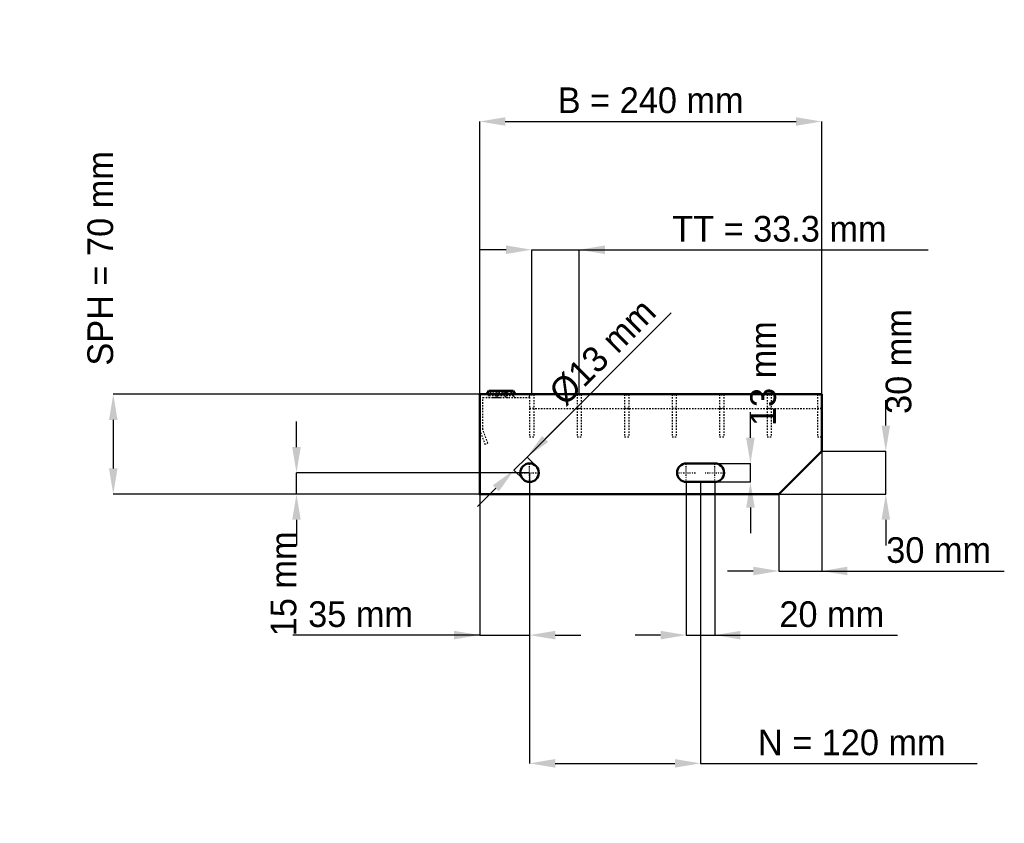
# Model space of a CAD drawing. Header units: millimetres. Extents: x -323 to 368, y -231 to 333.
import ezdxf

# ---------------------------------------------------------------- set-up
doc = ezdxf.new("R2010")
doc.units = ezdxf.units.MM
doc.linetypes.add('Center', pattern=[1.5, 0.45, -0.5, 0.05, -0.5])
doc.linetypes.add('Dashed', pattern=[2, 1, -1])
for name, color, linetype, lineweight in [('2d ConnectionPoints', 7, 'Continuous', 50), ('AM_0', 7, 'Continuous', 50), ('AM_5', 3, 'Continuous', 25), ('AM_7', 7, 'Center', 25), ('AM_9', 6, 'Dashed', 25)]:
    doc.layers.add(name, color=color, linetype=linetype, lineweight=lineweight)
doc.dimstyles.new('ISO-25', dxfattribs={"dimtxt": 2.5, "dimasz": 2.5, "dimexe": 1.25, "dimexo": 0.625, "dimtad": 1, "dimtxsty": 'Standard', "dimcen": 2.5, "dimadec": 0, "dimazin": 0, "dimtfac": 1, "dimtmove": 0, "dimatfit": 3, "dimfxl": 1, "dimarcsym": 0})

# ---------------------------------------------------------------- blocks, each defined once
blk = doc.blocks.new('1_240_3_33_33_6_VERTICAL_0_in_L10009716PX3330333350_0')
at = {"layer": 'AM_9'}
blk.add_line((35, 60), (240, 60), dxfattribs=at)
blk = doc.blocks.new('2_900_350_33_33_2_6_3_FRONT_0_in_L10009716PX3330333350_0')
at = {"layer": 'AM_0'}
for p, q in [((6.43, 72.46), (5.01, 70)), ((6.43, 72.46), (23.57, 72.46)), ((18.99, 70), (17.57, 72.46)), ((24.99, 70), (23.57, 72.46))]:
    blk.add_line(p, q, dxfattribs=at)
at = {"layer": 'AM_7'}
for p, q in [((12, 73), (12, 67.5)), ((18, 73), (18, 67.5))]:
    blk.add_line(p, q, dxfattribs=at)
at = {"layer": 'AM_9'}
for p, q in [((7.89, 71.62), (6.3, 68.87)), ((6.43, 72.46), (7.89, 71.62)), ((22.11, 71.62), (7.89, 71.62)), ((12.43, 72.46), (11.01, 70)), ((13.89, 71.62), (12.3, 68.87)), ((12.43, 72.46), (13.89, 71.62)), ((16.11, 71.62), (17.57, 72.46)), ((17.7, 68.87), (16.11, 71.62)), ((22.11, 71.62), (23.57, 72.46)), ((23.7, 68.87), (22.11, 71.62)), ((35, 67.75), (35, 70)), ((2.25, 45.4), (2.25, 67.75)), ((2.25, 67.75), (35, 67.75)), ((23.7, 68.87), (6.3, 68.87)), ((8.92, 67.75), (10.85, 67.82)), ((0, 45), (3.64, 35)), ((5.75, 35.77), (2.25, 45.4)), ((3.64, 35), (5.75, 35.77))]:
    blk.add_line(p, q, dxfattribs=at)
blk.add_lwpolyline([(10.85, 67.82), (12, 67.84), (13.54, 67.8), (15.08, 67.75)], dxfattribs=at)
for centre, start, end in [((4.35, 70), 270, 330), ((10.35, 70), 270, 330), ((19.65, 70), 210, 270), ((25.65, 70), 210, 270)]:
    blk.add_arc(centre, 2.25, start, end, dxfattribs=at)
blk = doc.blocks.new('3_900_0_30_33_33_3_3_HORIZONTAL_1_0_in_L10009716PX3330333350_0')
at = {"layer": 'AM_9'}
for p, q in [((237, 70), (237, 40)), ((240, 60), (237, 60)), ((240, 40), (237, 40))]:
    blk.add_line(p, q, dxfattribs=at)
blk = doc.blocks.new('4_900_0_30_33_33_3_3_HORIZONTAL_2_0_in_L10009716PX3330333350_0')
at = {"layer": 'AM_9'}
for p, q in [((201.65, 70), (201.65, 40)), ((204.65, 70), (204.65, 40)), ((204.65, 60), (201.65, 60)), ((204.65, 40), (201.65, 40))]:
    blk.add_line(p, q, dxfattribs=at)
blk = doc.blocks.new('5_900_0_30_33_33_3_3_HORIZONTAL_3_0_in_L10009716PX3330333350_0')
at = {"layer": 'AM_9'}
for p, q in [((168.32, 70), (168.32, 40)), ((171.32, 70), (171.32, 40)), ((171.32, 60), (168.32, 60)), ((171.32, 40), (168.32, 40))]:
    blk.add_line(p, q, dxfattribs=at)
blk = doc.blocks.new('6_900_0_30_33_33_3_3_HORIZONTAL_4_0_in_L10009716PX3330333350_0')
at = {"layer": 'AM_9'}
for p, q in [((134.99, 70), (134.99, 40)), ((137.99, 70), (137.99, 40)), ((137.99, 60), (134.99, 60)), ((137.99, 40), (134.99, 40))]:
    blk.add_line(p, q, dxfattribs=at)
blk = doc.blocks.new('7_900_0_30_33_33_3_3_HORIZONTAL_5_0_in_L10009716PX3330333350_0')
at = {"layer": 'AM_9'}
for p, q in [((101.66, 70), (101.66, 40)), ((104.66, 70), (104.66, 40)), ((104.66, 60), (101.66, 60)), ((104.66, 40), (101.66, 40))]:
    blk.add_line(p, q, dxfattribs=at)
blk = doc.blocks.new('8_900_0_30_33_33_3_3_HORIZONTAL_6_0_in_L10009716PX3330333350_0')
at = {"layer": 'AM_9'}
for p, q in [((68.33, 70), (68.33, 40)), ((71.33, 70), (71.33, 40)), ((71.33, 60), (68.33, 60)), ((71.33, 40), (68.33, 40))]:
    blk.add_line(p, q, dxfattribs=at)
blk = doc.blocks.new('9_900_0_30_33_33_3_3_HORIZONTAL_7_0_in_L10009716PX3330333350_0')
at = {"layer": 'AM_9'}
for p, q in [((35, 70), (35, 40)), ((38, 70), (38, 40)), ((38, 60), (35, 60)), ((38, 40), (35, 40))]:
    blk.add_line(p, q, dxfattribs=at)
blk = doc.blocks.new('10_240_900_350_3_33_33_6_70_3_LEFT_0_in_L10009716PX3330333350_0')
at = {"layer": 'AM_0'}
for p, q in [((240, 70), (0, 70)), ((0, 70), (0, 0)), ((240, 30), (240, 70)), ((210, 0), (240, 30)), ((165, 21.5), (145, 21.5)), ((145, 8.5), (165, 8.5)), ((0, 0), (210, 0))]:
    blk.add_line(p, q, dxfattribs=at)
blk.add_circle((35, 15), 6.5, dxfattribs=at)
for centre, start, end in [((145, 15), 90, 270), ((165, 15), 270, 90)]:
    blk.add_arc(centre, 6.5, start, end, dxfattribs=at)
at = {"layer": 'AM_7'}
for p, q in [((35, 8.175), (35, 21.825)), ((145, 8.175), (145, 21.825)), ((165, 8.175), (165, 21.825)), ((28.175, 15), (41.825, 15)), ((138.175, 15), (151.825, 15)), ((158.175, 15), (171.825, 15))]:
    blk.add_line(p, q, dxfattribs=at)
blk = doc.blocks.new('*D11')
at = {"layer": 'AM_5', "color": 0, "lineweight": -2}
for p, q in [((0, 70), (0, 261.46)), ((18, 261.46), (222, 261.46)), ((240, 70), (240, 261.46))]:
    blk.add_line(p, q, dxfattribs=at)
at = {"layer": 'AM_5', "color": 0}
for points in [[(18, 264.46), (18, 258.46), (0, 261.46)], [(222, 258.46), (222, 264.46), (240, 261.46)]]:
    blk.add_solid(points, dxfattribs=at)
at = {"layer": 'Defpoints', "color": 0}
for p in [(240, 261.46), (0, 70), (240, 70)]:
    blk.add_point(p, dxfattribs=at)
at = {"layer": 'AM_5', "color": 0, "insert": (120, 276.25), "char_height": 18, "attachment_point": 5}
blk.add_mtext('B = 240 mm', dxfattribs=at)
blk = doc.blocks.new('*D12')
at = {"layer": 'AM_5', "color": 0, "lineweight": -2}
for p, q in [((18.5, 171.46), (0.5, 171.46)), ((36.5, 70), (36.5, 171.46)), ((36.5, 171.46), (69.83, 171.46)), ((69.83, 70), (69.83, 171.46)), ((69.83, 171.46), (314.84, 171.46)), ((87.83, 171.46), (105.83, 171.46))]:
    blk.add_line(p, q, dxfattribs=at)
at = {"layer": 'AM_5', "color": 0}
for points in [[(18.5, 168.46), (18.5, 174.46), (36.5, 171.46)], [(87.83, 174.46), (87.83, 168.46), (69.83, 171.46)]]:
    blk.add_solid(points, dxfattribs=at)
at = {"layer": 'Defpoints', "color": 0}
for p in [(69.83, 171.46), (36.5, 70), (69.83, 70)]:
    blk.add_point(p, dxfattribs=at)
at = {"layer": 'AM_5', "color": 0, "insert": (210.33, 186.05), "char_height": 18, "attachment_point": 5}
blk.add_mtext('TT = 33.3 mm', dxfattribs=at)
blk = doc.blocks.new('*D13')
at = {"layer": 'AM_5', "color": 0, "lineweight": -2}
for p, q in [((0, 70), (-257.14, 70)), ((-257.14, 52), (-257.14, 18)), ((0, 0), (-257.14, 0))]:
    blk.add_line(p, q, dxfattribs=at)
at = {"layer": 'AM_5', "color": 0}
for points in [[(-254.14, 52), (-260.14, 52), (-257.14, 70)], [(-260.14, 18), (-254.14, 18), (-257.14, 0)]]:
    blk.add_solid(points, dxfattribs=at)
at = {"layer": 'Defpoints', "color": 0}
for p in [(0, 70), (-257.14, 0), (0, 0)]:
    blk.add_point(p, dxfattribs=at)
at = {"layer": 'AM_5', "color": 0, "insert": (-266.14, 165.4), "char_height": 18, "attachment_point": 5, "rotation": 90}
blk.add_mtext('SPH = 70 mm', dxfattribs=at)
blk = doc.blocks.new('*D14')
at = {"layer": 'AM_5', "color": 0, "lineweight": -2}
for p, q in [((-128.57, 33), (-128.57, 51)), ((35, 15), (-128.57, 15)), ((-128.57, 0), (-128.57, 15)), ((0, 0), (-128.57, 0)), ((-128.57, -18), (-128.57, -36))]:
    blk.add_line(p, q, dxfattribs=at)
at = {"layer": 'AM_5', "color": 0}
for points in [[(-131.57, 33), (-125.57, 33), (-128.57, 15)], [(-125.57, -18), (-131.57, -18), (-128.57, 0)]]:
    blk.add_solid(points, dxfattribs=at)
at = {"layer": 'Defpoints', "color": 0}
for p in [(-128.57, 15), (35, 15), (0, 0)]:
    blk.add_point(p, dxfattribs=at)
at = {"layer": 'AM_5', "color": 0, "insert": (-137.57, -63), "char_height": 18, "attachment_point": 5, "rotation": 90}
blk.add_mtext('15 mm', dxfattribs=at)
blk = doc.blocks.new('*D15')
at = {"layer": 'AM_5', "color": 0, "lineweight": -2}
for p, q in [((35, 15), (35, -99)), ((0, 0), (0, -99)), ((0, -99), (-131.15, -99)), ((-18, -99), (-36, -99)), ((0, -99), (35, -99)), ((53, -99), (71, -99))]:
    blk.add_line(p, q, dxfattribs=at)
at = {"layer": 'AM_5', "color": 0}
for points in [[(-18, -102), (-18, -96), (0, -99)], [(53, -96), (53, -102), (35, -99)]]:
    blk.add_solid(points, dxfattribs=at)
at = {"layer": 'Defpoints', "color": 0}
for p in [(35, 15), (0, 0), (35, -99)]:
    blk.add_point(p, dxfattribs=at)
at = {"layer": 'AM_5', "color": 0, "insert": (-83.57, -84.41), "char_height": 18, "attachment_point": 5}
blk.add_mtext('35 mm', dxfattribs=at)
blk = doc.blocks.new('*D16')
at = {"layer": 'AM_5', "color": 0, "lineweight": -2}
for p, q in [((145, 8.5), (145, -99)), ((165, 8.5), (165, -99)), ((127, -99), (109, -99)), ((145, -99), (165, -99)), ((165, -99), (293.21, -99)), ((183, -99), (201, -99))]:
    blk.add_line(p, q, dxfattribs=at)
at = {"layer": 'AM_5', "color": 0}
for points in [[(127, -102), (127, -96), (145, -99)], [(183, -96), (183, -102), (165, -99)]]:
    blk.add_solid(points, dxfattribs=at)
at = {"layer": 'Defpoints', "color": 0}
for p in [(145, 8.5), (165, 8.5), (165, -99)]:
    blk.add_point(p, dxfattribs=at)
at = {"layer": 'AM_5', "color": 0, "insert": (247.1, -84.41), "char_height": 18, "attachment_point": 5}
blk.add_mtext('20 mm', dxfattribs=at)
blk = doc.blocks.new('*D17')
at = {"layer": 'AM_5', "color": 0, "lineweight": -2}
for p, q in [((190, 39.5), (190, 57.5)), ((165, 21.5), (190, 21.5)), ((190, 8.5), (190, 21.5)), ((165, 8.5), (190, 8.5)), ((190, -9.5), (190, -27.5))]:
    blk.add_line(p, q, dxfattribs=at)
at = {"layer": 'AM_5', "color": 0}
for points in [[(187, 39.5), (193, 39.5), (190, 21.5)], [(193, -9.5), (187, -9.5), (190, 8.5)]]:
    blk.add_solid(points, dxfattribs=at)
at = {"layer": 'Defpoints', "color": 0}
for p in [(165, 21.5), (190, 21.5), (165, 8.5)]:
    blk.add_point(p, dxfattribs=at)
at = {"layer": 'AM_5', "color": 0, "insert": (199, 84.5), "char_height": 18, "attachment_point": 5, "rotation": 90}
blk.add_mtext('13 mm', dxfattribs=at)
blk = doc.blocks.new('*D18')
at = {"layer": 'AM_5', "color": 0, "lineweight": -2}
for p, q in [((285, 48), (285, 66)), ((240, 30), (285, 30)), ((285, 0), (285, 30)), ((210, 0), (285, 0)), ((285, -18), (285, -36))]:
    blk.add_line(p, q, dxfattribs=at)
at = {"layer": 'AM_5', "color": 0}
for points in [[(282, 48), (288, 48), (285, 30)], [(288, -18), (282, -18), (285, 0)]]:
    blk.add_solid(points, dxfattribs=at)
at = {"layer": 'Defpoints', "color": 0}
for p in [(240, 30), (285, 30), (210, 0)]:
    blk.add_point(p, dxfattribs=at)
at = {"layer": 'AM_5', "color": 0, "insert": (294, 93), "char_height": 18, "attachment_point": 5, "rotation": 90}
blk.add_mtext('30 mm', dxfattribs=at)
blk = doc.blocks.new('*D19')
at = {"layer": 'AM_5', "color": 0, "lineweight": -2}
for p, q in [((240, 30), (240, -54)), ((210, 0), (210, -54)), ((192, -54), (174, -54)), ((210, -54), (240, -54)), ((240, -54), (368.16, -54)), ((258, -54), (276, -54))]:
    blk.add_line(p, q, dxfattribs=at)
at = {"layer": 'AM_5', "color": 0}
for points in [[(192, -57), (192, -51), (210, -54)], [(258, -51), (258, -57), (240, -54)]]:
    blk.add_solid(points, dxfattribs=at)
at = {"layer": 'Defpoints', "color": 0}
for p in [(240, 30), (210, 0), (240, -54)]:
    blk.add_point(p, dxfattribs=at)
at = {"layer": 'AM_5', "color": 0, "insert": (322.08, -39.41), "char_height": 18, "attachment_point": 5}
blk.add_mtext('30 mm', dxfattribs=at)
blk = doc.blocks.new('*D20')
at = {"layer": 'AM_5', "color": 0, "lineweight": -2}
for p, q in [((35, 15), (35, -189)), ((155, 8.5), (155, -189)), ((53, -189), (137, -189)), ((155, -189), (349.22, -189))]:
    blk.add_line(p, q, dxfattribs=at)
at = {"layer": 'AM_5', "color": 0}
for points in [[(53, -186), (53, -192), (35, -189)], [(137, -192), (137, -186), (155, -189)]]:
    blk.add_solid(points, dxfattribs=at)
at = {"layer": 'Defpoints', "color": 0}
for p in [(35, 15), (155, 8.5), (155, -189)]:
    blk.add_point(p, dxfattribs=at)
at = {"layer": 'AM_5', "color": 0, "insert": (261.11, -174.41), "char_height": 18, "attachment_point": 5}
blk.add_mtext('N = 120 mm', dxfattribs=at)
blk = doc.blocks.new('*D21')
at = {"layer": 'AM_5', "color": 0, "lineweight": -2}
for p, q in [((33.23, 25.96), (134.49, 127.22)), ((45.96, 38.69), (58.69, 51.42)), ((24.04, 16.77), (33.23, 25.96)), ((39.6, 19.6), (33.23, 25.96)), ((30.4, 10.4), (24.04, 16.77)), ((11.31, 4.04), (-1.42, -8.69))]:
    blk.add_line(p, q, dxfattribs=at)
at = {"layer": 'AM_5', "color": 0}
for points in [[(43.84, 40.81), (48.08, 36.57), (33.23, 25.96)], [(13.43, 1.92), (9.19, 6.16), (24.04, 16.77)]]:
    blk.add_solid(points, dxfattribs=at)
at = {"layer": 'Defpoints', "color": 0}
for p in [(33.23, 25.96), (39.6, 19.6), (30.4, 10.4)]:
    blk.add_point(p, dxfattribs=at)
at = {"layer": 'AM_5', "color": 0, "insert": (86.28, 99.64), "char_height": 18, "attachment_point": 5, "rotation": 45}
blk.add_mtext('Ø13 mm', dxfattribs=at)

msp = doc.modelspace()

# ---------------------------------------------------------------- linework, layer by layer
at = {"layer": '2d ConnectionPoints'}
for p in [(0, 70), (0, 70), (0, 70), (0, 70), (0, 70), (0, 70), (35, 70), (36.5, 70), (36.5, 70), (69.83, 70), (69.83, 70), (103.16, 70), (103.16, 70), (136.49, 70), (136.49, 70), (169.82, 70), (169.82, 70), (203.15, 70), (203.15, 70), (238.5, 70), (0, 0), (0, 0)]:
    msp.add_point(p, dxfattribs=at)

# ---------------------------------------------------------------- block references
for name in ['2_900_350_33_33_2_6_3_FRONT_0_in_L10009716PX3330333350_0', '10_240_900_350_3_33_33_6_70_3_LEFT_0_in_L10009716PX3330333350_0', '9_900_0_30_33_33_3_3_HORIZONTAL_7_0_in_L10009716PX3330333350_0', '8_900_0_30_33_33_3_3_HORIZONTAL_6_0_in_L10009716PX3330333350_0', '7_900_0_30_33_33_3_3_HORIZONTAL_5_0_in_L10009716PX3330333350_0', '6_900_0_30_33_33_3_3_HORIZONTAL_4_0_in_L10009716PX3330333350_0', '5_900_0_30_33_33_3_3_HORIZONTAL_3_0_in_L10009716PX3330333350_0', '4_900_0_30_33_33_3_3_HORIZONTAL_2_0_in_L10009716PX3330333350_0', '3_900_0_30_33_33_3_3_HORIZONTAL_1_0_in_L10009716PX3330333350_0', '1_240_3_33_33_6_VERTICAL_0_in_L10009716PX3330333350_0']:
    msp.add_blockref(name, (0, 0))

# ---------------------------------------------------------------- dimensions: what is measured, and where the dimension line sits
at = {"layer": 'AM_5'}
for base, p1, p2, text, picture, middle in [((240, 261.46), (0, 70), (240, 70), 'B = 240 mm', '*D11', (120, 261.46)), ((69.83, 171.46), (36.5, 70), (69.83, 70), 'TT = 33.3 mm', '*D12', (210.334, 171.46)), ((240, -54), (210, 0), (240, 30), '30 mm', '*D19', (322.08, -54)), ((35, -99), (0, 0), (35, 15), '35 mm', '*D15', (-83.575, -99)), ((155, -189), (35, 15), (155, 8.5), 'N = 120 mm', '*D20', (261.108, -189)), ((165, -99), (145, 8.5), (165, 8.5), '20 mm', '*D16', (247.104, -99))]:
    dim = msp.add_linear_dim(base=base, p1=p1, p2=p2, text=text, dimstyle='ISO-25', override={"dimtxt": 18, "dimasz": 18, "dimexe": 0, "dimexo": 0, "dimgap": 5.4}, dxfattribs=at)
    dim.commit()
    dim.dimension.update_dxf_attribs({"geometry": picture, "text_midpoint": middle, "dimtype": 160})
for base, p1, p2, text, picture, middle in [((-257.143, 0), (0, 70), (0, 0), 'SPH = 70 mm', '*D13', (-266.143, 165.4)), ((285, 30), (210, 0), (240, 30), '30 mm', '*D18', (294, 93)), ((190, 21.5), (165, 8.5), (165, 21.5), '13 mm', '*D17', (199, 84.5)), ((-128.571, 15), (0, 0), (35, 15), '15 mm', '*D14', (-137.571, -63))]:
    dim = msp.add_linear_dim(base=base, p1=p1, p2=p2, angle=90, text=text, dimstyle='ISO-25', override={"dimtxt": 18, "dimasz": 18, "dimexe": 0, "dimexo": 0, "dimgap": 5.4}, dxfattribs=at)
    dim.commit()
    dim.dimension.update_dxf_attribs({"geometry": picture, "text_midpoint": middle, "dimtype": 160, "text_rotation": 90})
dim = msp.add_linear_dim(base=(33.232, 25.96), p1=(30.404, 10.404), p2=(39.596, 19.596), angle=45, text='Ø13 mm', dimstyle='ISO-25', override={"dimtxt": 18, "dimasz": 18, "dimexe": 0, "dimexo": 0, "dimgap": 5.4}, dxfattribs=at)
dim.commit()
dim.dimension.update_dxf_attribs({"geometry": '*D21', "text_midpoint": (96.591, 89.319), "dimtype": 161})

doc.saveas('drawing.dxf')
